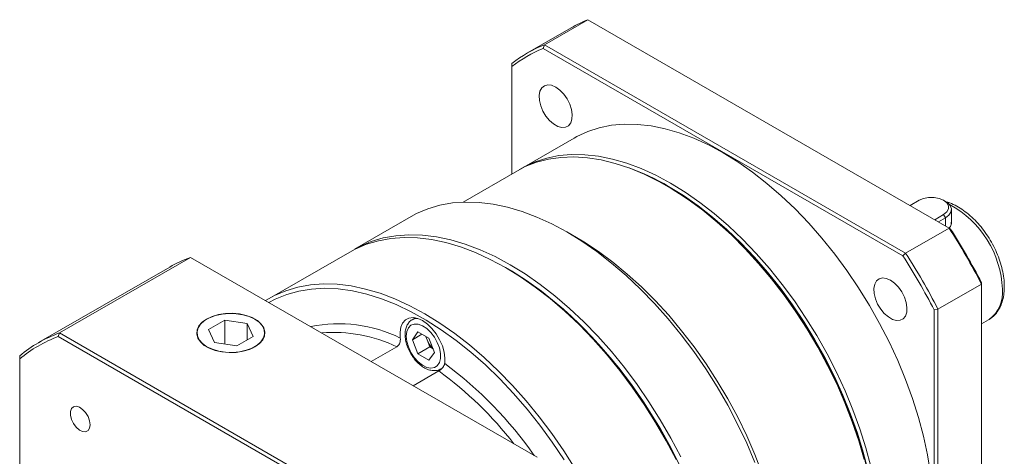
# Model space of a CAD drawing. Header units: millimetres. Extents: x 6818 to 7394, y -836 to -429.
# Tile 4 of 7: x 7006 to 7124, y -689 to -637. Entities that reach past the tile are written whole.
import ezdxf

# ---------------------------------------------------------------- set-up
doc = ezdxf.new("R2010")
doc.units = ezdxf.units.MM
doc.layers.get('0').update_dxf_attribs({"lineweight": 18})

msp = doc.modelspace()

# ---------------------------------------------------------------- linework, layer by layer
at = {"color": 7, "linetype": 'Continuous', "lineweight": 15}
for p, q in [((7074.298195, -637.042776), (7069.093893, -640.047155)), ((7117.468554, -661.964494), (7074.298195, -637.042776)), ((7072.285293, -638.0216), (7067.080991, -641.025979)), ((7068.950794, -640.487095), (7069.093893, -640.047155)), ((7069.093893, -640.047155), (7112.264253, -664.968873)), ((7111.954796, -665.312777), (7068.950794, -640.487095)), ((7065.223226, -642.639674), (7065.223228, -642.282369)), ((7065.223226, -642.639674), (7065.223226, -655.492607)), ((7072.654242, -651.202772), (7066.375137, -654.827623)), ((7065.86602, -655.12153), (7059.383358, -658.86389)), ((7083.951457, -657.049688), (7083.668664, -656.886377)), ((7113.872172, -658.650856), (7112.80036, -659.2696)), ((7117.040289, -658.781681), (7116.813974, -658.650995)), ((7117.742959, -661.480875), (7117.742959, -659.761211)), ((7053.186689, -660.593681), (7046.398467, -664.512438)), ((7115.741925, -660.967729), (7116.813736, -660.348985)), ((7117.04001, -660.740904), (7116.19451, -661.229)), ((7116.813736, -660.348985), (7117.04001, -660.740904)), ((7072.920641, -663.091079), (7071.789451, -662.437848)), ((7112.264253, -664.968873), (7117.468554, -661.964494)), ((7117.611653, -662.047143), (7117.468554, -661.964494)), ((7026.817515, -665.475074), (7011.148029, -674.520876)), ((7068.217032, -689.374507), (7026.817515, -665.475074)), ((7045.83278, -664.839002), (7036.216129, -670.390577)), ((7111.954796, -665.312777), (7112.264253, -664.968873)), ((7024.319159, -666.635595), (7008.649673, -675.681396)), ((7064.71834, -666.846477), (7064.435543, -666.683169)), ((7121.339219, -668.668683), (7116.134918, -671.673062)), ((7121.339222, -668.503481), (7121.339219, -668.668683)), ((7121.339219, -718.52022), (7121.339219, -668.668683)), ((7116.134918, -671.673062), (7115.682364, -671.769115)), ((7115.682364, -721.428549), (7115.682364, -671.769115)), ((7116.134918, -671.673062), (7116.134918, -721.5246)), ((7028.762639, -672.868521), (7028.736049, -672.883879)), ((7030.904251, -672.973064), (7028.944661, -674.104311)), ((7033.581104, -673.387129), (7030.904251, -672.973064)), ((7030.904251, -675.841795), (7030.904251, -672.973064)), ((7034.506977, -672.883879), (7034.480386, -672.868521)), ((7053.680509, -672.717194), (7053.2986, -672.937665)), ((7121.339217, -673.441113), (7122.171061, -672.9609)), ((7122.171061, -672.9609), (7122.266424, -672.903159)), ((7028.944661, -674.104311), (7029.661921, -675.649625)), ((7034.298365, -674.932444), (7033.581104, -673.387129)), ((7033.581104, -675.34651), (7033.581104, -673.387129)), ((7011.0023, -674.959293), (7011.148029, -674.520876)), ((7052.240728, -698.765731), (7011.0023, -674.959293)), ((7011.148029, -674.520876), (7052.547546, -698.420308)), ((7032.338774, -676.063691), (7034.298365, -674.932444)), ((7053.338514, -675.332168), (7053.991711, -674.402785)), ((7054.470068, -674.678936), (7053.338514, -675.332168)), ((7053.991711, -677.015717), (7053.338514, -675.332168)), ((7053.991711, -674.402785), (7055.298106, -675.156951)), ((7055.079329, -675.357534), (7054.915897, -674.936304)), ((7055.405928, -676.199307), (7055.079329, -675.357534)), ((7055.298106, -675.156951), (7055.951303, -676.840499)), ((7029.661921, -675.649625), (7032.338774, -676.063691)), ((7048.413332, -677.942075), (7051.467916, -676.178701)), ((7055.405928, -676.199307), (7053.991711, -677.015717)), ((7055.788139, -676.419953), (7055.405928, -676.199307)), ((7006.391943, -677.267398), (7006.391945, -677.62166)), ((7006.391945, -677.62166), (7006.391945, -725.242274)), ((7055.298106, -677.769882), (7053.991711, -677.015717)), ((7055.951303, -676.840499), (7055.298106, -677.769882)), ((7056.464258, -679.063028), (7053.409674, -680.826402))]:
    msp.add_line(p, q, dxfattribs=at)
at = {"color": 8, "linetype": 'Continuous', "lineweight": 15}
msp.add_line((7117.04001, -660.740904), (7117.04001, -661.717101), dxfattribs=at)
at = {"color": 7, "linetype": 'Continuous', "lineweight": 15, "flags": 128}
for points in [[(7070.452794, -645.10678), (7069.960414, -644.894364), (7069.498971, -644.838952), (7069.097461, -644.944027), (7068.781111, -645.202984), (7068.569799, -645.599557), (7068.476802, -646.10882), (7068.507966, -646.698783), (7068.66133, -647.332369), (7068.927257, -647.969774), (7069.28904, -648.57094), (7069.723947, -649.098102), (7070.204648, -649.518129), (7070.700942, -649.804634), (7071.181644, -649.939613), (7071.616551, -649.914584), (7071.978333, -649.731122), (7072.244261, -649.400751), (7072.397625, -648.944235), (7072.428788, -648.390253), (7072.335791, -647.773617), (7072.124479, -647.133069), (7071.808129, -646.508862), (7071.406619, -645.940214), (7070.945177, -645.462856), (7070.452794, -645.10678)], [(7115.243363, -691.297648), (7114.878051, -689.102119), (7114.393741, -686.872156), (7113.792795, -684.618622), (7113.078138, -682.352498), (7112.253255, -680.084822), (7111.322159, -677.826643), (7110.289391, -675.588961), (7109.159981, -673.382681), (7107.939431, -671.218548), (7106.633689, -669.10711), (7105.249114, -667.058648), (7103.792454, -665.083147), (7102.270803, -663.190228), (7100.691577, -661.389115), (7099.062468, -659.688585), (7097.391414, -658.096917), (7095.686556, -656.621868), (7093.9562, -655.270628), (7092.208775, -654.049776), (7090.452795, -652.965258), (7088.696815, -652.022365), (7086.94939, -651.225683), (7085.219034, -650.579096), (7083.514176, -650.085757), (7081.843122, -649.748067), (7080.214013, -649.567669), (7078.634787, -649.545446), (7077.113136, -649.681505), (7075.656476, -649.975182), (7074.271901, -650.425048), (7072.966159, -651.028908), (7072.654242, -651.202772)], [(7107.319456, -689.666409), (7106.661255, -687.405203), (7105.891015, -685.136921), (7105.012489, -682.872613), (7104.02996, -680.623313), (7102.94821, -678.399977), (7101.772516, -676.21344), (7100.508599, -674.07435), (7099.16262, -671.993133), (7097.741137, -669.979925), (7096.251074, -668.044535), (7094.699691, -666.196396), (7093.094546, -664.444506), (7091.443458, -662.797403), (7089.754473, -661.26311), (7088.035819, -659.849103), (7086.295868, -658.562272), (7084.543098, -657.408886), (7082.786048, -656.394562), (7081.033278, -655.524243), (7079.293327, -654.80217), (7077.574673, -654.23186), (7075.885688, -653.816093), (7074.2346, -653.556891), (7072.629455, -653.45552), (7071.078072, -653.512471), (7069.588009, -653.72747), (7068.166526, -654.099468), (7066.820547, -654.626651), (7065.86602, -655.12153)], [(7066.122397, -654.977728), (7066.687054, -654.653758), (7067.992796, -654.049898), (7069.377371, -653.600032), (7070.834031, -653.306355), (7072.355682, -653.170296), (7073.934908, -653.192519), (7075.564017, -653.372917), (7077.235071, -653.710608), (7078.939929, -654.203946), (7080.670286, -654.850533), (7082.41771, -655.647215), (7084.17369, -656.590108)], [(7084.17369, -656.590108), (7085.92967, -657.674626), (7087.677095, -658.895478), (7089.407452, -660.246718), (7091.112309, -661.721767), (7092.783364, -663.313435), (7094.412473, -665.013966), (7095.991698, -666.815078), (7097.513349, -668.707997), (7098.970009, -670.683498), (7100.354584, -672.73196), (7101.660326, -674.843398), (7102.880877, -677.007531), (7104.010286, -679.213812), (7105.043054, -681.451493), (7105.97415, -683.709672), (7106.799033, -685.977348), (7107.51369, -688.243472), (7108.114636, -690.497006)], [(7107.779638, -691.033331), (7107.200174, -688.77875), (7106.504865, -686.509276), (7105.697177, -684.236218), (7104.781133, -681.970898), (7103.761297, -679.724603), (7102.642747, -677.508522), (7101.43106, -675.333699), (7100.132269, -673.210965), (7098.752847, -671.150899), (7097.299663, -669.16376), (7095.779961, -667.259453), (7094.201308, -665.44746), (7092.571572, -663.736811), (7090.89887, -662.136028), (7089.191537, -660.653085), (7087.458078, -659.295371), (7085.707128, -658.069652), (7083.947412, -656.982028)], [(7083.951457, -657.049688), (7084.386686, -657.305415), (7086.141044, -658.425552), (7087.884474, -659.682014), (7089.608289, -661.068543), (7091.303902, -662.578232), (7092.962865, -664.203557), (7094.576915, -665.936422), (7096.138008, -667.768195), (7097.638368, -669.68975), (7099.070521, -671.691516), (7100.427331, -673.763514), (7101.70204, -675.895428), (7102.888294, -678.076633), (7103.980189, -680.296265), (7104.972279, -682.543263), (7105.859624, -684.806434), (7106.637804, -687.074503), (7107.302943, -689.336171), (7107.851724, -691.58017), (7108.281416, -693.79532), (7108.589876, -695.970587), (7108.775571, -698.095133), (7108.837571, -700.158372)], [(7053.186689, -660.593681), (7053.831044, -660.246625), (7055.184804, -659.665031), (7056.615963, -659.237979), (7058.117847, -658.967455), (7059.683455, -658.854728), (7061.305486, -658.900316), (7062.976378, -659.104013), (7064.688341, -659.464864), (7066.433394, -659.98119), (7068.203398, -660.650582), (7069.990102, -661.469918), (7071.785176, -662.43538), (7073.58025, -663.542466), (7075.366954, -664.786015), (7077.136959, -666.160227), (7078.882011, -667.658695), (7080.593974, -669.274434), (7082.264867, -670.999909), (7083.886898, -672.827078), (7085.452506, -674.747418), (7086.95439, -676.75198), (7088.385548, -678.831413), (7089.739308, -680.976024), (7091.009357, -683.175813), (7092.189774, -685.420526), (7093.275056, -687.699694), (7094.260143, -690.002693)], [(7116.813736, -660.348985), (7117.196245, -660.045055), (7117.397349, -659.687759), (7117.397347, -659.31208), (7117.196254, -658.954784), (7116.813735, -658.650857), (7116.28726, -658.430033), (7115.668339, -658.313944), (7115.017574, -658.313943), (7114.398652, -658.430038), (7113.872172, -658.650856)], [(7117.040289, -658.781681), (7117.264258, -658.930917), (7117.591632, -659.277035), (7117.736843, -659.662372), (7117.688111, -660.055718), (7117.44939, -660.425205), (7117.04001, -660.740904)], [(7084.835866, -689.665847), (7083.655448, -687.421134), (7082.385399, -685.221345), (7081.031639, -683.076734), (7079.600481, -680.997301), (7078.098597, -678.992739), (7076.532989, -677.072399), (7074.910958, -675.24523), (7073.240065, -673.519756), (7071.528102, -671.904016), (7069.78305, -670.405548), (7068.013046, -669.031336), (7066.226341, -667.787787), (7064.431268, -666.680701), (7062.636194, -665.715239), (7060.849489, -664.895903), (7059.079485, -664.226511), (7057.334433, -663.710185), (7055.62247, -663.349334), (7053.951577, -663.145637), (7052.329546, -663.100049), (7050.763938, -663.212776), (7049.262054, -663.4833), (7047.830896, -663.910352), (7046.477136, -664.491946), (7045.83278, -664.839002)], [(7046.117773, -664.679443), (7047.042822, -664.165382), (7048.396582, -663.583788), (7049.827741, -663.156736), (7051.329625, -662.886212), (7052.895233, -662.773485), (7054.517264, -662.819073), (7056.188156, -663.02277), (7057.900119, -663.383621), (7059.645172, -663.899947), (7061.415176, -664.569339), (7063.20188, -665.388675), (7064.996954, -666.354137), (7066.792028, -667.461223), (7068.578732, -668.704772), (7070.348737, -670.078984), (7072.093789, -671.577453), (7073.805752, -673.193192), (7075.476645, -674.918666), (7077.098676, -676.745835), (7078.664284, -678.666175), (7080.166168, -680.670737), (7081.597326, -682.75017), (7082.951086, -684.894781), (7084.221135, -687.09457), (7085.401552, -689.339283)], [(7072.920641, -663.091079), (7073.795074, -663.613588), (7075.547844, -664.766974), (7077.287795, -666.053805), (7079.00645, -667.467812), (7080.695435, -669.002105), (7082.346522, -670.649208), (7083.951667, -672.401098), (7085.50305, -674.249237), (7086.993113, -676.184627), (7088.414597, -678.197835), (7089.760575, -680.279052), (7091.024492, -682.418142), (7092.200187, -684.604679), (7093.281936, -686.828015), (7094.264465, -689.077315), (7095.142991, -691.341623), (7095.913231, -693.609905), (7096.571432, -695.871111), (7097.114391, -698.114226), (7097.539461, -700.328321), (7097.844568, -702.502608), (7098.02823, -704.626495), (7098.089551, -706.689636)], [(7085.335571, -690.47049), (7084.191506, -688.210824), (7082.954622, -685.99253), (7081.630814, -683.826181), (7080.22639, -681.722102), (7078.748043, -679.690316), (7077.202818, -677.740508), (7075.598079, -675.881969), (7073.941472, -674.123555), (7072.240894, -672.473649), (7070.504446, -670.940109), (7068.740405, -669.530246), (7066.957177, -668.250778), (7065.163259, -667.107801), (7064.71834, -666.846477)], [(7064.71834, -666.846477), (7066.06102, -667.661872), (7067.85066, -668.873816), (7069.625352, -670.219283), (7071.376639, -671.691862), (7073.096178, -673.284535), (7074.775771, -674.989712), (7076.407416, -676.799266), (7077.983337, -678.704573), (7079.496024, -680.696559), (7080.938269, -682.765725), (7082.303198, -684.902212), (7083.584309, -687.09584), (7084.775492, -689.336154), (7085.871074, -691.612479), (7086.865835, -693.913967), (7087.75503, -696.22965), (7088.534426, -698.548492), (7089.200309, -700.859445), (7089.749503, -703.151495), (7090.179393, -705.413719), (7090.487927, -707.635335), (7090.673638, -709.80576), (7090.73564, -711.914647)], [(7110.452796, -668.19829), (7109.960413, -667.985872), (7109.498971, -667.93046), (7109.097461, -668.035535), (7108.781111, -668.294492), (7108.569799, -668.691065), (7108.476802, -669.200328), (7108.507965, -669.790291), (7108.661329, -670.423877), (7108.927257, -671.061282), (7109.289039, -671.662448), (7109.723946, -672.18961), (7110.204648, -672.609638), (7110.700942, -672.896142), (7111.181644, -673.031121), (7111.616551, -673.006092), (7111.978333, -672.822631), (7112.24426, -672.492259), (7112.397624, -672.035743), (7112.428788, -671.481761), (7112.335791, -670.865126), (7112.124479, -670.224578), (7111.808129, -669.600371), (7111.406619, -669.031722), (7110.945177, -668.554364), (7110.452796, -668.19829)], [(7035.784491, -670.651598), (7036.860485, -670.04352), (7038.214245, -669.461927), (7039.645403, -669.034874), (7041.147287, -668.76435), (7042.712895, -668.651623), (7044.334926, -668.697211), (7046.005819, -668.900908), (7047.717782, -669.26176), (7049.462834, -669.778085), (7051.232839, -670.447477), (7053.019543, -671.266813), (7054.814617, -672.232275), (7056.609691, -673.339361), (7058.396395, -674.582911), (7060.1664, -675.957122), (7061.911452, -677.455591), (7063.623415, -679.07133), (7065.294308, -680.796804), (7066.916338, -682.623973), (7068.481946, -684.544313), (7069.98383, -686.548875), (7071.414989, -688.628308), (7072.768749, -690.772919)], [(7071.448477, -689.704319), (7070.044053, -687.60024), (7068.565706, -685.568454), (7067.020481, -683.618646), (7065.415742, -681.760107), (7063.759135, -680.001693), (7062.058556, -678.351787), (7060.322109, -676.818247), (7058.558068, -675.408385), (7056.774839, -674.128916), (7054.980922, -672.985939), (7053.184864, -671.984901), (7051.395225, -671.130572), (7049.620533, -670.427023), (7047.869245, -669.877609), (7046.149707, -669.484945), (7044.470113, -669.250904), (7042.838469, -669.176602), (7041.262548, -669.262389), (7039.74986, -669.507863), (7038.307615, -669.911848), (7036.942686, -670.472422), (7036.174358, -670.876664)], [(7028.736518, -672.852904), (7028.199737, -673.235571), (7027.812506, -673.674301), (7027.591744, -674.149922), (7027.547105, -674.641646), (7027.680536, -675.127982), (7027.986206, -675.587677), (7028.450757, -676.000638), (7029.053885, -676.348816), (7029.769232, -676.616996), (7030.565532, -676.793455), (7031.407983, -676.870483), (7032.259765, -676.844714), (7033.083655, -676.71727), (7033.84364, -676.493727), (7034.50651, -676.18385), (7035.043289, -675.801184), (7035.43052, -675.362454), (7035.651282, -674.886833), (7035.695921, -674.395109), (7035.56249, -673.908773), (7035.256821, -673.449078), (7034.792269, -673.036117), (7034.189141, -672.687939), (7033.473795, -672.419759), (7032.677494, -672.2433), (7031.835044, -672.166272), (7030.983261, -672.192041), (7030.159371, -672.319485), (7029.399386, -672.543028), (7028.736518, -672.852904)], [(7030.575264, -672.264266), (7029.786303, -672.439099), (7029.077547, -672.704808), (7028.479978, -673.049777), (7028.01971, -673.458932), (7027.716854, -673.914391), (7027.584653, -674.396244), (7027.628881, -674.883438), (7027.847606, -675.354675), (7028.231271, -675.789362), (7028.763104, -676.168502), (7029.419865, -676.475522), (7030.172846, -676.697007), (7030.989142, -676.823275), (7031.833076, -676.848807), (7032.667762, -676.772489), (7033.456725, -676.597654), (7034.165479, -676.331947), (7034.763047, -675.986978), (7035.223319, -675.577822), (7035.526172, -675.122364), (7035.658373, -674.64051), (7035.614145, -674.153317), (7035.39542, -673.68208), (7035.011755, -673.247393), (7034.479922, -672.868253), (7033.823161, -672.561232), (7033.07018, -672.339747), (7032.253884, -672.21348), (7031.409949, -672.187948), (7030.575264, -672.264266)], [(7051.880659, -675.126643), (7051.848566, -674.437747), (7051.9421, -673.829097), (7052.156881, -673.329187), (7052.482855, -672.961424), (7052.904759, -672.743026), (7053.402839, -672.684219), (7053.953775, -672.787757), (7054.531774, -673.048791), (7055.109772, -673.455099), (7055.660709, -673.98766), (7056.158789, -674.621538), (7056.580692, -675.327055), (7056.906666, -676.071179), (7057.121448, -676.819071), (7057.214982, -677.535713), (7057.182888, -678.187554)], [(7052.594299, -674.902542), (7052.658722, -675.528623), (7052.847946, -676.189746), (7053.150078, -676.844372), (7053.546137, -677.45137), (7054.011235, -677.972594), (7054.51615, -678.3753), (7055.029154, -678.63418), (7055.518016, -678.73297), (7055.952016, -678.665462), (7056.303886, -678.435898), (7056.551517, -678.058703), (7056.679348, -677.557576), (7056.679348, -676.964006), (7056.551517, -676.315288), (7056.303886, -675.652185), (7055.952016, -675.01636), (7055.518016, -674.447765), (7055.029154, -673.982131), (7054.51615, -673.648708), (7054.011235, -673.468449), (7053.546137, -673.452685), (7053.150078, -673.602401), (7052.847946, -673.908192), (7052.658722, -674.350843), (7052.594299, -674.902542)], [(7014.809453, -685.505555), (7014.745088, -685.022978), (7014.558965, -684.518383), (7014.271255, -684.046444), (7013.913136, -683.65831), (7013.523415, -683.396038), (7013.144325, -683.288049), (7012.816945, -683.346048), (7012.576752, -683.563747), (7012.449776, -683.917555), (7012.449776, -684.369131), (7012.576752, -684.869544), (7012.816945, -685.364563), (7013.144325, -685.800546), (7013.523415, -686.130244), (7013.913136, -686.317935), (7014.271255, -686.343276), (7014.558965, -686.203521), (7014.745088, -685.913818), (7014.809453, -685.505555)]]:
    msp.add_lwpolyline(points, dxfattribs=at)
at = {"color": 8, "linetype": 'Continuous', "lineweight": 15, "flags": 128}
msp.add_lwpolyline([(7053.30662, -672.93308), (7053.562795, -672.826553), (7053.92418, -672.778405)], dxfattribs=at)
at = {"color": 7, "linetype": 'Continuous', "lineweight": 15}
for centre, radius, start, end in [((7080.196896, -651.732278), 15.829598, 111.87836916, 119.98664444), ((7074.978847, -654.70696), 15.796917, 111.8722346, 128.13851716), ((7074.857129, -655.018709), 15.686063, 112.11914762, 127.89160413), ((7069.594678, -681.557806), 28.459968, 59.71423731, 70.22922151), ((7048.779299, -706.091713), 81.642055, 27.28257759, 32.71742256), ((7049.319782, -705.779699), 81.094489, 27.36542871, 32.63457143), ((7032.120567, -680.160899), 15.613963, 109.85465344, 119.97638671), ((7043.662924, -709.045333), 81.094489, 27.36542871, 32.63457143), ((7043.574998, -709.096092), 81.642055, 27.28257759, 32.71742256), ((7016.430767, -689.160125), 15.563257, 109.84255053, 130.16820123), ((7016.308527, -689.470959), 15.451359, 110.08506438, 129.92568738), ((7057.238056, -674.509206), 2.319432, 191.30415362, 201.45363389), ((7057.539955, -674.413447), 2.635523, 200.99068474, 227.68793444)]:
    msp.add_arc(centre, radius, start, end, dxfattribs=at)
at = {"color": 8, "linetype": 'Continuous', "lineweight": 15}
for centre, radius, start, end in [((7111.864726, -669.719733), 11.970941, 2.0182553, 61.88126159), ((7119.850807, -669.715806), 3.999303, 307.15760918, 5.99457808), ((7044.531178, -690.164041), 16.73733, 63.95307195, 101.55318248), ((7043.986474, -691.581572), 17.12368, 64.09334731, 95.00955182), ((7029.264327, -716.066661), 47.05606, 34.84242192, 53.60815888), ((7030.671634, -714.62967), 43.934559, 37.68447177, 54.05069955)]:
    msp.add_arc(centre, radius, start, end, dxfattribs=at)
at = {"color": 7, "linetype": 'Continuous', "lineweight": 15}
for points, knots in [([(7122.275519, -672.875485), (7122.394546, -672.802497), (7122.713774, -672.606745), (7123.134889, -672.145975), (7123.535032, -671.525784), (7123.827176, -670.798274), (7124.009245, -669.988376), (7124.059543, -669.359491), (7124.064026, -668.847912), (7124.046405, -668.311106), (7123.944099, -667.469788), (7123.710591, -666.448099), (7123.370884, -665.420068), (7122.932618, -664.404746), (7122.404609, -663.42071), (7121.796821, -662.486004), (7121.120185, -661.618066), (7120.3863, -660.832879), (7119.60727, -660.146909), (7118.794827, -659.569225), (7117.96283, -659.132051), (7117.36156, -658.879348), (7117.045619, -658.822244), (7117.007121, -658.815286)], [0, 0, 0, 0, 0.03011502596, 0.08076724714, 0.13184273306, 0.18411457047, 0.23778954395, 0.29053736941, 0.29829622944, 0.32785868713, 0.38329025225, 0.43861397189, 0.49380628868, 0.54888621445, 0.60390489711, 0.65892590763, 0.71400342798, 0.76920007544, 0.82458616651, 0.88022157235, 0.93612835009, 0.99221701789, 1, 1, 1, 1]), ([(7117.728113, -661.279966), (7117.724019, -661.45034), (7117.717852, -661.707067), (7117.538485, -661.911599), (7117.478154, -661.980395)], [0, 0, 0, 0, 0.6636407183, 1, 1, 1, 1]), ([(7053.31171, -672.936133), (7053.301542, -672.939922), (7053.141421, -672.999601), (7052.901887, -673.247913), (7052.633123, -673.654297), (7052.476294, -674.146243), (7052.457248, -674.516041), (7052.447854, -674.698439)], [0, 0, 0, 0, 0.0166770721, 0.2626372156, 0.5054300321, 0.7560595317, 1, 1, 1, 1]), ([(7051.467916, -676.178701), (7051.527858, -676.134723), (7051.64773, -676.046775), (7051.780559, -675.826614), (7051.865845, -675.570718), (7051.897204, -675.324129), (7051.885464, -675.184), (7051.880659, -675.126643)], [0, 0, 0, 0, 0.2090355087, 0.4180284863, 0.6314272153, 0.8491365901, 1, 1, 1, 1]), ([(7052.447854, -674.698439), (7052.451382, -674.812255), (7052.461472, -675.13768), (7052.570108, -675.703656), (7052.801579, -676.377091), (7053.131751, -677.029108), (7053.543577, -677.630675), (7054.021101, -678.155957), (7054.547542, -678.581601), (7055.105295, -678.883891), (7055.654129, -679.037638), (7056.157642, -679.027714), (7056.501941, -678.953495), (7056.647418, -678.846251), (7056.670433, -678.829284)], [0, 0, 0, 0, 0.0513694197, 0.1468762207, 0.242074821, 0.3369925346, 0.4319310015, 0.5272334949, 0.6233108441, 0.7205743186, 0.8187841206, 0.9032598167, 0.9846948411, 1, 1, 1, 1]), ([(7057.182888, -678.187554), (7057.181118, -678.197753), (7057.167993, -678.27339), (7057.109591, -678.426204), (7056.965105, -678.640594), (7056.775001, -678.839352), (7056.59806, -678.981093), (7056.49831, -679.042176), (7056.464258, -679.063028)], [0, 0, 0, 0, 0.0326827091, 0.2424016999, 0.4540813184, 0.6707118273, 0.887587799, 1, 1, 1, 1])]:
    msp.add_open_spline(points, degree=3, knots=knots, dxfattribs=at)

doc.saveas('drawing.dxf')
